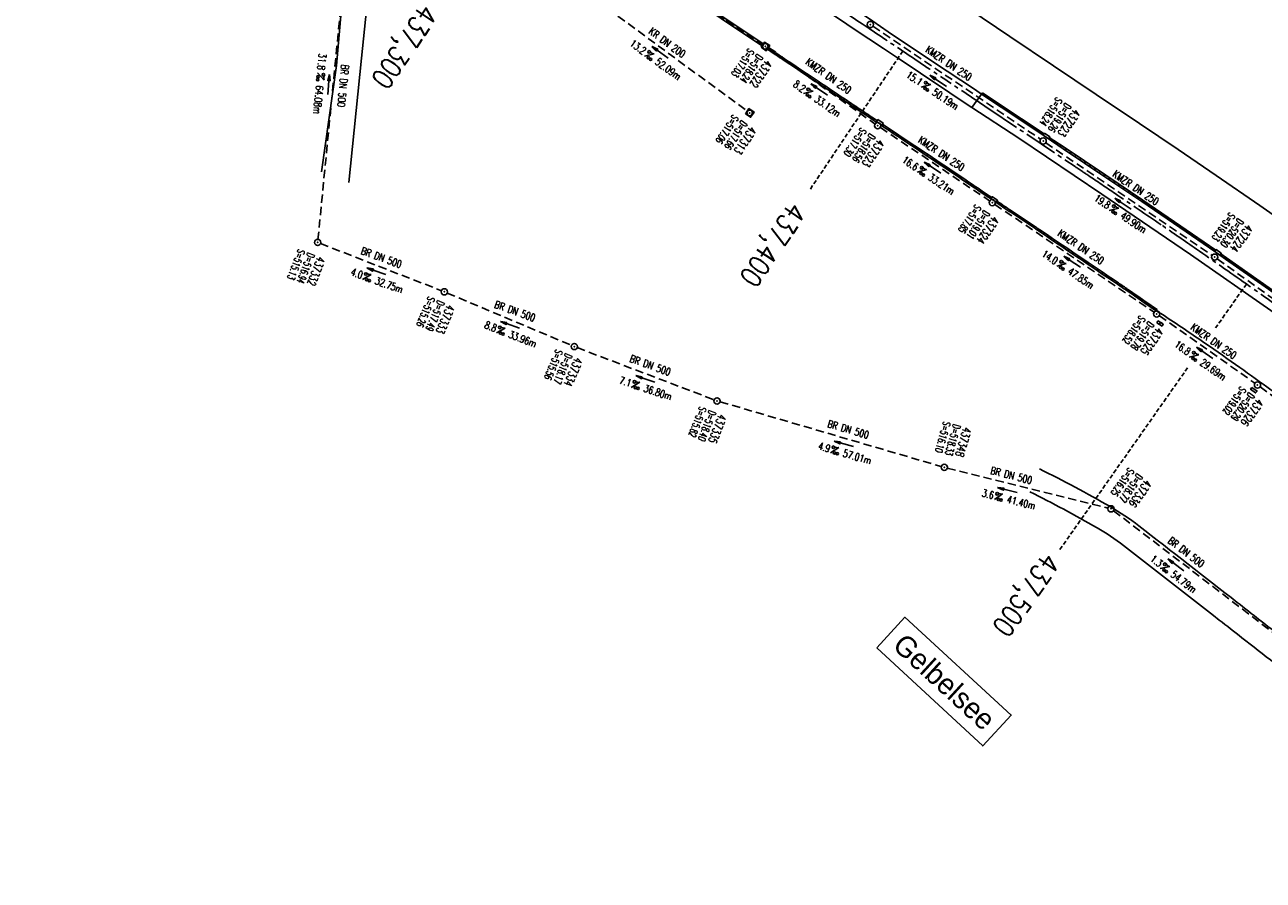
# Model space of a CAD drawing. Extents: x 454519 to 459636, y 422856 to 428936.
# Tile 4 of 82: x 458855 to 459153, y 423163 to 423369. Entities that reach past the tile are written whole.
import ezdxf
from ezdxf.enums import TextEntityAlignment as Align

# ---------------------------------------------------------------- set-up
doc = ezdxf.new("R2010")
doc.units = 0
doc.header["$LTSCALE"] = 2
doc.header["$MEASUREMENT"] = 0
for name, pattern in [('ACHSE', [5.5, 4, -0.5, 0.5, -0.5]), ('AUSGEZOGEN', [0]), ('GESTRICH-X2', [1.5, 1, -0.5]), ('GESTRICHELT', [0.75, 0.5, -0.25])]:
    doc.linetypes.add(name, pattern=pattern)
doc.layers.get('0').update_dxf_attribs({"linetype": 'CONTINUOUS'})
for name, color, linetype in [('ACHSETOP', 1, 'ACHSE'), ('FBR', 8, 'CONTINUOUS'), ('HEKTOM', 1, 'GESTRICHELT'), ('KANAL', 7, 'GESTRICH-X2'), ('PFEIL', 7, 'CONTINUOUS'), ('RINNE', 8, 'CONTINUOUS'), ('SCHACHTNR', 6, 'CONTINUOUS'), ('SCHRIFT', 7, 'AUSGEZOGEN'), ('SCHSYMBOL', 7, 'CONTINUOUS'), ('TEXTO', 4, 'CONTINUOUS'), ('TEXTU', 4, 'CONTINUOUS')]:
    doc.layers.add(name, color=color, linetype=linetype)
doc.styles.add('ROMANS', font='romans.shx', dxfattribs={"width": 0.8})
doc.styles.add('UNIR-H', font='unir_h.shx')

# ---------------------------------------------------------------- blocks, each defined once
blk = doc.blocks.new('PROM')
blk.add_line((1.57, 1.82), (0.02, 0.02))
for centre, radius in [((0.32, 1.51), 0.317), ((0.94, 0.29), 0.283), ((1.64, 0.29), 0.283)]:
    blk.add_circle(centre, radius)
blk.add_arc((0.99, 2.68), 1.03, 239.1414, 303.3549)
blk = doc.blocks.new('PFEIL2')
at = {"color": 0}
for p, q in [((0.88, 0), (-2.4, -0.01)), ((0.88, -0.27), (0.88, 0.28)), ((0.88, 0.28), (2.43, 0.01)), ((0.91, 0.27), (0.88, 0.26)), ((0.97, 0.26), (0.88, 0.25)), ((1.02, 0.25), (0.88, 0.23)), ((1.07, 0.24), (0.88, 0.21)), ((1.13, 0.23), (0.88, 0.19)), ((1.18, 0.22), (0.88, 0.17)), ((1.24, 0.21), (0.88, 0.15)), ((1.29, 0.21), (0.88, 0.14)), ((1.34, 0.2), (0.88, 0.12)), ((1.4, 0.19), (0.88, 0.1)), ((1.45, 0.18), (0.88, 0.08)), ((1.51, 0.17), (0.88, 0.06)), ((1.56, 0.16), (0.88, 0.04)), ((1.61, 0.15), (0.88, 0.02)), ((1.67, 0.14), (0.88, 0.01)), ((1.72, 0.13), (0.88, -0.01)), ((1.78, 0.12), (0.88, -0.03)), ((1.83, 0.11), (0.88, -0.05)), ((1.88, 0.1), (0.88, -0.07)), ((1.94, 0.09), (0.88, -0.09)), ((2.05, 0.08), (0.88, -0.12)), ((1.99, 0.08), (0.88, -0.11)), ((2.1, 0.07), (0.88, -0.14)), ((2.15, 0.06), (0.88, -0.16)), ((2.21, 0.05), (0.88, -0.18)), ((2.26, 0.04), (0.88, -0.2)), ((2.32, 0.03), (0.88, -0.22)), ((2.37, 0.02), (0.88, -0.23)), ((2.42, 0.01), (0.88, -0.25)), ((2.43, 0.01), (0.88, -0.27))]:
    blk.add_line(p, q, dxfattribs=at)
blk = doc.blocks.new('GST')
at = {"color": 0}
blk.add_circle((0, 0), 0.75, dxfattribs=at)
blk.add_point((0, 0), dxfattribs=at)
blk = doc.blocks.new('17')
blk.add_lwpolyline([(-0.76, -1.22), (0.75, -1.22), (0.75, -1.8), (-0.76, -1.8)], close=True)
blk.add_blockref('GST', (0, 0))
blk = doc.blocks.new('30')
at = {"color": 0}
for p, q in [((-0.75, -0.29), (-0.75, 0.29)), ((-0.75, 0.29), (0.75, 0.29)), ((0.75, 0.29), (0.75, -0.29)), ((0.75, -0.29), (-0.75, -0.29))]:
    blk.add_line(p, q, dxfattribs=at)
blk.add_point((0, 0), dxfattribs=at)
blk = doc.blocks.new('20')
blk.add_lwpolyline([(-0.75, -0.75), (0.75, -0.75), (0.75, 0.75), (-0.75, 0.75)], close=True)
blk.add_circle((0, 0), 0.676)
blk.add_point((0, 0))
blk = doc.blocks.new('10')
blk.add_blockref('GST', (0, 0))

msp = doc.modelspace()

# ---------------------------------------------------------------- hatches: boundary and pattern name
at = {"layer": 'RINNE'}
h = msp.add_hatch(dxfattribs=at)
h.set_pattern_fill('_USER', color=256, angle=45, pattern_type=0)
h.set_pattern_definition([(11.1881, (458962.8779, 423410.3008), (-0.19403, 0.980996), [])])
edge = h.paths.add_edge_path()
edge.add_line((458963.16, 423410.72), (458972.04, 423404.76))
edge.add_line((458972.04, 423404.76), (458990.59, 423392.41))
edge.add_line((458990.59, 423392.41), (458995.31, 423389.25))
edge.add_line((458962.88, 423410.3), (458971.77, 423404.35))
edge.add_line((458971.77, 423404.35), (458990.31, 423391.99))
edge.add_line((458990.31, 423391.99), (458995.03, 423388.84))
edge.add_line((458996.56, 423388.41), (459010.23, 423379.25))
edge.add_line((459010.23, 423379.25), (459029.31, 423366.44))
edge.add_line((459029.31, 423366.44), (459032.8, 423364.11))
edge.add_line((458996.28, 423388), (459009.95, 423378.83))
edge.add_line((459009.95, 423378.83), (459029.04, 423366.03))
edge.add_line((459029.04, 423366.03), (459032.53, 423363.7))
edge.add_line((459033.78, 423362.86), (459035.51, 423361.7))
edge.add_line((459034.06, 423363.28), (459035.79, 423362.11))
edge.add_line((459035.79, 423362.11), (459035.73, 423362.03))

# ---------------------------------------------------------------- linework, layer by layer
at = {"layer": 'ACHSETOP'}
for points in [[(458545.06, 423823.21, -0.000003), (458553.06, 423813.61, -0.000003), (458561.07, 423804.01, -0.000006), (458569.08, 423794.41, 0.000006), (458577.08, 423784.81, 0.000004), (458581.72, 423779.26, 0.000001), (458590.82, 423768.34)], [(459024.85, 423390.22, 0.000011), (459035.23, 423383.27, -0.000004), (459045.62, 423376.31, -0.000007), (459056.01, 423369.36, 0.000011), (459066.39, 423362.4, 0.000005), (459076.78, 423355.45, -0.000002), (459087.16, 423348.49), (459107.94, 423334.58, -0.000014), (459108.19, 423334.41, -0.000001), (459111.18, 423332.41, -0.001295), (459117.55, 423328.12, -0.00074), (459128.65, 423320.58, -0.002094), (459137.17, 423314.72, -0.001479), (459149.18, 423306.33, -0.001615), (459159.18, 423299.25, -0.001551)]]:
    msp.add_lwpolyline(points, format="xyb", dxfattribs=at)
at = {"layer": 'FBR'}
msp.add_line((459083.08, 423348.83), (459085.38, 423352.05), dxfattribs=at)
for points in [[(458928.34, 423434.18, -0.000146), (458923.42, 423437.48, -0.000361), (458921.43, 423438.81, -0.000008), (458911.46, 423445.5, -0.000148), (458910.89, 423445.89, -0.003708), (458902.42, 423451.68, -0.002859), (458891.53, 423459.33, -0.002136), (458883.67, 423464.97, -0.001451), (458872.18, 423473.34, -0.001392), (458860.68, 423481.82, -0.002257), (458853.63, 423487.1, -0.002698)], [(459099.33, 423261.82, -0.015127), (459116.38, 423252.73, -0.035263), (459123.27, 423248.11, -0.000124), (459146.98, 423229.66, -0.000543), (459152.4, 423225.43, -0.000278), (459168.24, 423213.03, 0.000382), (459179.79, 423203.99, 0.007866), (459184.08, 423200.75, 0.00265), (459197.03, 423191.37, 0.035759), (459208.66, 423184.25, 0.03765), (459220.58, 423179.16, 0.051835), (459230.15, 423176.98, 0.051753), (459239.97, 423176.81, 0.02056), (459243.83, 423177.31, 0.007849), (459253.84, 423179.17, 0.041082), (459262.21, 423181.6, 0.029247), (459273.36, 423186.61)], [(459097.01, 423256.28, -0.014858), (459113.2, 423247.65, -0.035361), (459119.61, 423243.35, -0.000125), (459142.66, 423225.43, -0.000529), (459148.1, 423221.18, -0.000255), (459163.77, 423208.93, 0.000335), (459175.7, 423199.6, 0.00741), (459180.22, 423196.17, 0.002566), (459193.48, 423186.54, 0.037141), (459206.11, 423178.81, 0.039057), (459219.1, 423173.37, 0.04655), (459228.23, 423171.28, 0.042829), (459238.4, 423170.8, 0.027678), (459242.75, 423171.21, 0.010026), (459254.63, 423173.24, 0.05532), (459264.61, 423176.33, 0.033415), (459275.62, 423182.03)]]:
    msp.add_lwpolyline(points, format="xyb", dxfattribs=at)
for points in [[(459163.09, 423317.74), (459152.42, 423325.22), (459141.89, 423332.48), (459132.74, 423338.69), (459123.47, 423344.95), (459112.98, 423351.97), (459102.72, 423358.85), (459092.16, 423365.91), (459082.35, 423372.55), (459071.56, 423379.77), (459050.92, 423393.6), (459039.92, 423400.98), (459029.37, 423408), (459018.49, 423415.3), (459008.11, 423422.27), (458997.27, 423429.54), (458987.4, 423436.54), (458984.65, 423438.36)], [(458941.4, 423405.11), (458941.26, 423403.51), (458938.24, 423382.49), (458936.03, 423360.68), (458932.99, 423330.79)], [(459283.82, 423200.37), (459281.59, 423202.39), (459265.73, 423215.69), (459245.95, 423231.54), (459238.16, 423237.7), (459217.91, 423253.47), (459197.55, 423268.96), (459176.13, 423284.73), (459155.04, 423299.93), (459135.68, 423313.44), (459114.37, 423327.99), (459094.36, 423341.42), (459083.08, 423348.84)]]:
    msp.add_lwpolyline(points, dxfattribs=at)
at = {"layer": 'FBR', "flags": 128}
for points in [[(458970.45, 423428.84), (458977.79, 423423.83), (458987.71, 423417.21), (458999.24, 423409.58), (459009.88, 423402.47), (459020.22, 423395.61), (459031.15, 423388.34), (459042.43, 423380.81), (459052.64, 423373.99), (459059.19, 423369.57), (459062.91, 423367.04), (459073.83, 423359.74), (459083.66, 423353.2), (459085.38, 423352.05)], [(458926.34, 423333.37), (458930.01, 423358.96), (458931.83, 423380.19), (458934.77, 423409.53)], [(459033.78, 423362.86), (459035.39, 423361.77), (459035.39, 423361.77)]]:
    msp.add_lwpolyline(points, dxfattribs=at)
msp.add_lwpolyline([(459127.49, 423299.84, -0.001391), (459128.96, 423298.98, -0.01439), (459129.1, 423298.89, -0.003717), (459139.2, 423292.08, -0.00442), (459147.59, 423286.21, -0.00096), (459162.52, 423275.53, -0.002358), (459168.57, 423271.14, -0.001055), (459178.88, 423263.55, -0.001353), (459186.9, 423257.6, -0.001376), (459197.98, 423249.27, -0.001939), (459205.8, 423243.3, -0.001399), (459213.73, 423237.18, -0.00105), (459224.25, 423228.97, -0.000946), (459224.7, 423228.61, -0.000022), (459243.96, 423213.39, -0.002772), (459250.54, 423208.14, -0.001397), (459263.5, 423197.6)], format="xyb", dxfattribs=at)
at = {"layer": 'FBR'}
msp.add_arc((470661.21, 440773.74), 20920.82, 236.024191, 236.397602, dxfattribs=at)
at = {"layer": 'HEKTOM'}
for p, q in [((459066.41, 423362.41), (459044.12, 423329.16)), ((459149.19, 423306.32), (459141.76, 423295.75)), ((459135.03, 423286.17), (459103.99, 423242.02))]:
    msp.add_line(p, q, dxfattribs=at)
at = {"layer": 'KANAL'}
for p, q in [((458996.45, 423388.24), (459032.69, 423363.94)), ((458988.12, 423377.88), (459028.94, 423347.97)), ((459059.22, 423368.37), (459099.59, 423341.19)), ((459033.94, 423363.09), (459059.75, 423344.84)), ((459061, 423344), (459087.31, 423326.34)), ((459100.84, 423340.34), (459140.94, 423313.22)), ((459088.56, 423325.5), (459126.97, 423299.53)), ((459142.16, 423312.37), (459181.66, 423284.22)), ((459128.22, 423298.69), (459151.25, 423282.44)), ((459152.47, 423281.56), (459186.41, 423256.97)), ((459117.16, 423251.75), (459159.53, 423219.41))]:
    msp.add_line(p, q, dxfattribs=at)
for points in [[(458931.57, 423378.61), (458925.53, 423317.07)], [(458926.16, 423316.05), (458955.28, 423304.72)], [(458956.67, 423304.15), (458986.59, 423291.56)], [(458987.98, 423291), (459020.98, 423278.45)], [(459022.4, 423277.97), (459075.68, 423262.4)], [(459077.13, 423262.01), (459115.85, 423252.38)]]:
    msp.add_lwpolyline(points, dxfattribs=at)
at = {"layer": 'RINNE'}
for p, q in [((459035.59, 423361.64), (459036.14, 423361.75)), ((459036.77, 423360.86), (459037.32, 423360.97)), ((459037.94, 423360.07), (459038.5, 423360.18)), ((459039.12, 423359.28), (459039.67, 423359.39)), ((459040.29, 423358.5), (459040.85, 423358.61)), ((459041.47, 423357.71), (459042.02, 423357.82)), ((459042.65, 423356.93), (459043.2, 423357.04)), ((459043.82, 423356.14), (459044.38, 423356.25)), ((459045, 423355.35), (459045.55, 423355.46)), ((459046.17, 423354.57), (459046.73, 423354.68)), ((459047.35, 423353.78), (459047.9, 423353.89)), ((459048.52, 423352.99), (459049.08, 423353.1)), ((459049.7, 423352.21), (459050.25, 423352.32)), ((459050.87, 423351.42), (459051.43, 423351.53)), ((459085.38, 423352.05), (459085.93, 423352.16)), ((459086.56, 423351.26), (459087.11, 423351.37)), ((459052.05, 423350.64), (459052.6, 423350.75)), ((459053.22, 423349.85), (459053.78, 423349.96)), ((459054.4, 423349.06), (459054.96, 423349.17)), ((459055.58, 423348.28), (459056.13, 423348.39)), ((459087.74, 423350.48), (459088.29, 423350.59)), ((459088.92, 423349.69), (459089.47, 423349.8)), ((459090.1, 423348.91), (459090.65, 423349.02)), ((459091.27, 423348.12), (459091.83, 423348.23)), ((459056.75, 423347.49), (459057.31, 423347.6)), ((459057.93, 423346.7), (459058.48, 423346.82)), ((459059.1, 423345.92), (459059.66, 423346.03)), ((459092.45, 423347.34), (459093.01, 423347.45)), ((459093.63, 423346.55), (459094.19, 423346.66)), ((459094.81, 423345.77), (459095.37, 423345.88)), ((459095.98, 423344.98), (459096.54, 423345.09)), ((459061.46, 423344.35), (459062.01, 423344.46)), ((459062.64, 423343.56), (459063.19, 423343.67)), ((459063.82, 423342.78), (459064.37, 423342.89)), ((459064.99, 423341.99), (459065.55, 423342.1)), ((459097.15, 423344.2), (459097.71, 423344.31)), ((459098.33, 423343.41), (459098.88, 423343.52)), ((459099.5, 423342.62), (459100.05, 423342.73)), ((459066.17, 423341.2), (459066.73, 423341.31)), ((459067.35, 423340.42), (459067.91, 423340.53)), ((459068.53, 423339.63), (459069.09, 423339.74)), ((459100.67, 423341.84), (459100.67, 423341.84)), ((459101.85, 423341.05), (459102.4, 423341.16)), ((459103.03, 423340.27), (459103.58, 423340.38)), ((459104.21, 423339.48), (459104.76, 423339.59)), ((459069.71, 423338.85), (459070.27, 423338.96)), ((459070.89, 423338.06), (459071.45, 423338.17)), ((459072.07, 423337.28), (459072.62, 423337.39)), ((459073.25, 423336.49), (459073.8, 423336.6)), ((459105.39, 423338.7), (459105.94, 423338.81)), ((459106.56, 423337.91), (459107.11, 423338.02)), ((459107.73, 423337.13), (459108.28, 423337.24)), ((459108.9, 423336.34), (459109.45, 423336.45)), ((459074.42, 423335.7), (459074.98, 423335.81)), ((459075.6, 423334.92), (459076.15, 423335.03)), ((459076.77, 423334.13), (459077.33, 423334.24)), ((459077.95, 423333.35), (459078.5, 423333.46)), ((459110.07, 423335.55), (459110.62, 423335.66)), ((459111.24, 423334.77), (459111.8, 423334.88)), ((459112.41, 423333.98), (459112.97, 423334.09)), ((459113.59, 423333.2), (459114.14, 423333.31)), ((459079.12, 423332.56), (459079.67, 423332.67)), ((459080.29, 423331.77), (459080.84, 423331.88)), ((459081.45, 423330.98), (459082, 423331.09)), ((459082.61, 423330.19), (459083.16, 423330.3)), ((459114.76, 423332.41), (459115.31, 423332.52)), ((459115.92, 423331.62), (459116.48, 423331.73)), ((459117.09, 423330.83), (459117.64, 423330.94)), ((459118.25, 423330.05), (459118.81, 423330.16)), ((459083.77, 423329.4), (459084.32, 423329.51)), ((459084.94, 423328.62), (459085.49, 423328.72)), ((459086.1, 423327.83), (459086.65, 423327.94)), ((459087.27, 423327.04), (459087.82, 423327.15)), ((459119.42, 423329.26), (459119.97, 423329.37)), ((459120.58, 423328.47), (459121.14, 423328.58)), ((459121.75, 423327.68), (459122.3, 423327.79)), ((459089.61, 423325.47), (459090.17, 423325.58)), ((459090.79, 423324.68), (459091.34, 423324.79)), ((459122.91, 423326.9), (459123.47, 423327.01)), ((459124.08, 423326.11), (459124.63, 423326.22)), ((459125.23, 423325.32), (459125.78, 423325.43)), ((459126.39, 423324.53), (459126.94, 423324.64)), ((459091.96, 423323.89), (459092.52, 423324)), ((459093.14, 423323.11), (459093.69, 423323.22)), ((459094.31, 423322.32), (459094.87, 423322.43)), ((459095.49, 423321.53), (459096.04, 423321.64)), ((459127.55, 423323.74), (459128.1, 423323.85)), ((459128.7, 423322.95), (459129.25, 423323.06)), ((459129.86, 423322.16), (459130.41, 423322.27)), ((459131.02, 423321.37), (459131.57, 423321.48)), ((459096.66, 423320.75), (459097.22, 423320.86)), ((459097.84, 423319.96), (459098.39, 423320.07)), ((459099.01, 423319.17), (459099.56, 423319.28)), ((459100.17, 423318.39), (459100.73, 423318.49)), ((459132.17, 423320.58), (459132.72, 423320.69)), ((459133.33, 423319.8), (459133.88, 423319.9)), ((459134.48, 423319), (459135.03, 423319.11)), ((459135.63, 423318.21), (459136.18, 423318.32)), ((459101.34, 423317.6), (459101.89, 423317.71)), ((459102.51, 423316.81), (459103.06, 423316.92)), ((459103.67, 423316.02), (459104.23, 423316.13)), ((459104.84, 423315.23), (459105.39, 423315.34)), ((459136.78, 423317.42), (459137.32, 423317.53)), ((459137.93, 423316.63), (459138.47, 423316.74)), ((459139.08, 423315.84), (459139.62, 423315.95)), ((459140.22, 423315.05), (459140.77, 423315.16)), ((459106.01, 423314.45), (459106.56, 423314.55)), ((459107.18, 423313.66), (459107.73, 423313.77)), ((459108.34, 423312.87), (459108.89, 423312.98)), ((459109.51, 423312.08), (459110.06, 423312.19)), ((459141.37, 423314.26), (459141.7, 423314.32)), ((459143, 423313.56), (459143.06, 423313.58)), ((459143.65, 423312.67), (459144.19, 423312.78)), ((459110.68, 423311.29), (459111.23, 423311.4)), ((459111.84, 423310.51), (459112.39, 423310.61)), ((459113.01, 423309.72), (459113.56, 423309.83)), ((459144.77, 423311.88), (459145.32, 423311.99)), ((459145.9, 423311.08), (459146.44, 423311.19)), ((459147.03, 423310.29), (459147.57, 423310.4)), ((459148.16, 423309.49), (459148.7, 423309.6)), ((459114.18, 423308.93), (459114.73, 423309.04)), ((459115.34, 423308.14), (459115.9, 423308.25)), ((459116.51, 423307.35), (459117.06, 423307.46)), ((459117.68, 423306.57), (459118.23, 423306.67)), ((459149.29, 423308.7), (459149.83, 423308.81)), ((459150.42, 423307.9), (459150.96, 423308.01)), ((459151.54, 423307.11), (459152.09, 423307.22)), ((459152.67, 423306.31), (459153.21, 423306.42)), ((459118.84, 423305.78), (459119.39, 423305.89)), ((459120, 423304.99), (459120.55, 423305.1)), ((459121.15, 423304.2), (459121.7, 423304.31)), ((459122.3, 423303.41), (459122.85, 423303.51)), ((459123.45, 423302.61), (459124, 423302.72)), ((459124.6, 423301.82), (459125.15, 423301.93)), ((459125.75, 423301.03), (459126.3, 423301.14)), ((459126.9, 423300.24), (459127.45, 423300.35))]:
    msp.add_line(p, q, dxfattribs=at)
at = {"layer": 'RINNE', "flags": 128}
for points in [[(458996.28, 423388), (459009.95, 423378.83), (459029.03, 423366.03), (459032.53, 423363.7)], [(459035.79, 423362.11), (459035.73, 423362.03)], [(459085.38, 423352.05), (459085.6, 423352.38)]]:
    msp.add_lwpolyline(points, dxfattribs=at)
at = {"layer": 'RINNE'}
for points in [[(458996.56, 423388.41), (459010.23, 423379.25), (459029.31, 423366.44), (459032.8, 423364.11)], [(459034.06, 423363.28), (459035.79, 423362.11), (459035.79, 423362.11)], [(459141.56, 423314.13), (459133.18, 423319.9), (459123.98, 423326.18), (459115.12, 423332.16), (459105.08, 423338.91), (459100.93, 423341.66), (459094.81, 423345.77), (459085.38, 423352.05)], [(459100.46, 423342.46), (459095.04, 423346.1), (459085.6, 423352.38)], [(459141.79, 423314.46), (459133.41, 423320.23), (459124.2, 423326.51), (459115.35, 423332.5), (459105.3, 423339.24), (459101.71, 423341.62)], [(459182.26, 423285.06), (459162.85, 423299.1), (459154.47, 423305.05), (459144.12, 423312.34), (459142.8, 423313.27)], [(459182.49, 423285.39), (459163.08, 423299.42), (459154.7, 423305.37), (459144.35, 423312.66), (459143.02, 423313.6)], [(459127.71, 423300.17), (459127.5, 423299.86)]]:
    msp.add_lwpolyline(points, dxfattribs=at)
for points in [[(459060.24, 423345.16, -0.000152), (459056.49, 423347.67, -0.000066), (459052.31, 423350.46, 0.000018), (459037.35, 423360.47, 0.000402), (459037.18, 423360.58, 0.000038), (459035.39, 423361.77)], [(459060.24, 423345.65, -0.000143), (459056.71, 423348, -0.000066), (459052.53, 423350.79, 0.000018), (459037.57, 423360.8, 0.000402), (459037.4, 423360.91, 0.000035), (459035.73, 423362.03, 0.000038)], [(459087.84, 423326.66, -0.001376), (459082.33, 423330.38, 0.00181), (459077.51, 423333.64, 0.00077), (459069.12, 423339.24, -0.000324), (459061.1, 423344.59, -0.000066)], [(459087.86, 423327.12, -0.001326), (459082.56, 423330.71, 0.00181), (459077.73, 423333.97, 0.00077), (459069.35, 423339.57, -0.000318), (459061.49, 423344.81, -0.000066)], [(459127.46, 423299.85, 0.000606), (459120.43, 423304.7, 0.001884), (459118.14, 423306.25, 0.000016), (459098.58, 423319.46, 0.000768), (459098.18, 423319.73, 0.000515), (459092.41, 423323.59, -0.000637), (459088.68, 423326.09, -0.001475)], [(459127.71, 423300.17, 0.000608), (459120.65, 423305.02, 0.001884), (459118.36, 423306.58, 0.000016), (459098.81, 423319.79, 0.000768), (459098.41, 423320.06, 0.000515), (459092.63, 423323.92, -0.000601), (459089.11, 423326.28, -0.001475)]]:
    msp.add_lwpolyline(points, format="xyb", dxfattribs=at)
at = {"layer": 'SCHRIFT', "flags": 128}
msp.add_lwpolyline([(459060.13, 423218.74), (459066.9, 423226.1), (459092.53, 423202.55), (459085.69, 423195.11)], close=True, dxfattribs=at)
at = {"layer": 'SCHSYMBOL'}
for points in [[(459061.33, 423344.58), (459060.08, 423345.42), (459060.41, 423345.9), (459061.66, 423345.07)], [(459101.49, 423341.29), (459100.24, 423342.13), (459100.56, 423342.61), (459101.81, 423341.78)], [(459088.92, 423326), (459087.68, 423326.84), (459088, 423327.33), (459089.25, 423326.49)], [(459142.8, 423313.27), (459141.56, 423314.13), (459141.89, 423314.61), (459143.13, 423313.75)]]:
    msp.add_lwpolyline(points, close=True, dxfattribs=at)

# ---------------------------------------------------------------- block references
at = {"layer": 'PFEIL'}
for p, rotation in [((459007.94, 423362.11), 143.7479), ((458928.1, 423354.38), 84.40753888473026), ((459046.27, 423353.16), 144.7801), ((459074.95, 423355.23), 146.049), ((459073.6, 423334.34), 146.1353), ((459119.47, 423325.65), 145.9112), ((459107.21, 423311.69), 145.9393), ((458939.62, 423309.39), 160.2412877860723), ((458971.79, 423296.51), 160.2412877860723), ((459139.14, 423289.74), 144.7874), ((459004.39, 423283.46), 160.2412877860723), ((459052.2, 423267.83), 163.7619675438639), ((459091.6, 423256.72), 165.795682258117), ((459132.19, 423238.71), 142.651)]:
    msp.add_blockref('PFEIL2', p, dxfattribs=dict(at, rotation=rotation))
at = {"layer": 'SCHSYMBOL'}
for name, p, rotation in [('GST', (459058.6, 423368.8), 146.1905999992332), ('20', (459033.31, 423363.52), 326.1906), ('20', (459029.53, 423347.52), 326.1906), ('GST', (459060.37, 423344.42), 146.1905999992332), ('GST', (459100.23, 423340.77), 146.1906), ('GST', (459087.95, 423325.91), 146.1905999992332), ('10', (458925.46, 423316.33), 324.7556), ('GST', (459141.55, 423312.8), 145.1679999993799), ('10', (458955.98, 423304.45), 324.7556), ('GST', (459127.59, 423299.11), 325.2718999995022), ('30', (459128.37, 423296.84), 329.7921534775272), ('10', (458987.28, 423291.27), 324.7556), ('17', (459151.85, 423281.99), 324.4238000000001), ('10', (459021.68, 423278.18), 324.7556), ('10', (459076.4, 423262.19), 324.7556), ('10', (459116.58, 423252.2), 324.7556)]:
    msp.add_blockref(name, p, dxfattribs=dict(at, rotation=rotation))
at = {"layer": 'TEXTU'}
for p, rotation in [((459004.15, 423361.17), 323.7479), ((458925.36, 423357.17), 264.4075388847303), ((459070.82, 423353.71), 326.049), ((459042.49, 423352.15), 324.7801), ((459069.85, 423333.24), 326.1353), ((459116.12, 423323.99), 325.9112), ((459103.46, 423310.6), 325.9393), ((458936.25, 423307.42), 340.2412877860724), ((458968.48, 423294.59), 338.757249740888), ((459135.37, 423288.73), 324.7874), ((459000.98, 423281.42), 341.7467758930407), ((459048.96, 423265.65), 343.7619675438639), ((459088.44, 423254.43), 345.7956822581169), ((459128.38, 423237.84), 322.651)]:
    msp.add_blockref('PROM', p, dxfattribs=dict(at, rotation=rotation))

# ---------------------------------------------------------------- texts
at = {"layer": 'HEKTOM', "style": 'ROMANS', "width": 0.8}
for s, rotation, p in [('437,300', 236.1906, (458950.52, 423374.1)), ('437,400', 236.1906, (459039.28, 423326.41)), ('437,500', 234.8859, (459100.52, 423242.01))]:
    msp.add_text(s, height=5, rotation=rotation, dxfattribs=at).set_placement(p)
at = {"layer": 'SCHACHTNR', "style": 'ROMANS'}
for s, height, rotation, width, p in [('S=517.03', 1.8, 236.1906, 0.6, (459029.25, 423363.22)), ('D=518.24', 1.8, 236.1906, 0.6, (459031.34, 423361.84)), ('437322', 2, 236.1906, 0.7, (459033.41, 423360.44)), ('S=518.24', 1.8, 236.1906, 0.6, (459103.48, 423351.45)), ('D=519.26', 1.8, 236.1906, 0.6, (459105.57, 423350.05)), ('437223', 2, 236.1906, 0.7, (459107.63, 423348.64)), ('S=517.06', 1.8, 236.1906, 0.6, (459025.47, 423347.22)), ('D=517.66', 1.8, 236.1906, 0.6, (459027.56, 423345.84)), ('437313', 2, 236.1906, 0.7, (459029.62, 423344.44)), ('S=517.30', 1.8, 236.1906, 0.6, (459056.31, 423344.12)), ('D=518.56', 1.8, 236.1906, 0.6, (459058.41, 423342.72)), ('437323', 2, 236.1906, 0.7, (459060.47, 423341.34)), ('S=517.85', 1.8, 236.1906, 0.6, (459083.91, 423325.62)), ('D=519.01', 1.8, 236.1906, 0.6, (459085.97, 423324.22)), ('437324', 2, 236.1906, 0.7, (459088.06, 423322.84)), ('S=519.23', 1.8, 235.168, 0.6, (459145.13, 423323.7)), ('D=520.30', 1.8, 235.168, 0.6, (459147.19, 423322.27)), ('437224', 2, 235.168, 0.7, (459149.25, 423320.83)), ('S=515.13', 1.8, 249.1718, 0.6, (458920.78, 423314.87)), ('D=516.94', 1.8, 249.1718, 0.6, (458923.11, 423313.98)), ('437332', 2, 249.1718, 0.7, (458925.43, 423313.09)), ('S=515.26', 1.8, 247.0123, 0.6, (458952.12, 423303.47)), ('D=517.49', 1.8, 247.0123, 0.6, (458954.41, 423302.5)), ('437333', 2, 247.0123, 0.7, (458956.7, 423301.52)), ('S=518.52', 1.8, 235.2719, 0.6, (459123.53, 423298.88)), ('D=519.78', 1.8, 235.2719, 0.6, (459125.59, 423297.47)), ('437325', 2, 235.2719, 0.7, (459127.66, 423296.03)), ('S=515.56', 1.8, 247.2003, 0.6, (458982.9, 423290.74)), ('D=518.17', 1.8, 247.2003, 0.6, (458985.19, 423289.78)), ('437334', 2, 247.2003, 0.7, (458987.49, 423288.81)), ('S=519.02', 1.8, 234.4238, 0.6, (459147.78, 423281.81)), ('D=520.29', 1.8, 234.4238, 0.6, (459149.81, 423280.38)), ('S=515.82', 1.8, 248.9075, 0.6, (459017.47, 423276.96)), ('437326', 2, 234.4238, 0.7, (459151.84, 423278.91)), ('D=518.40', 1.8, 248.9075, 0.6, (459019.79, 423276.07)), ('437335', 2, 248.9075, 0.7, (459022.11, 423275.17)), ('S=516.10', 1.8, 254.1326, 0.6, (459076.22, 423273.36, 518.33)), ('D=518.33', 1.8, 254.1326, 0.6, (459078.62, 423272.68, 518.33)), ('437348', 2, 254.1326, 0.7, (459081.01, 423271.99, 518.33)), ('S=516.25', 1.8, 234.7556, 0.6, (459120.8, 423262.26)), ('D=518.77', 1.8, 234.7556, 0.6, (459122.83, 423260.83)), ('437336', 2, 234.7556, 0.7, (459124.86, 423259.39))]:
    msp.add_text(s, height=height, rotation=rotation, dxfattribs=dict(at, width=width)).set_placement(p)
at = {"layer": 'SCHRIFT', "style": 'UNIR-H'}
msp.add_text('Gelbelsee', height=5, rotation=317.4249, dxfattribs=at).set_placement((459063.66, 423218.89))
at = {"layer": 'TEXTO', "style": 'ROMANS', "width": 0.75}
for s, rotation, p in [('KR DN 200', 323.7479, (459009.12, 423363.72)), ('KMZR DN 250', 326.049, (459076.98, 423358.73)), ('KMZR DN 250', 324.7801, (459048, 423355.68)), ('BR DN 500', 264.4075, (458930.69, 423354.12)), ('KMZR DN 250', 326.1353, (459075.21, 423336.99)), ('KMZR DN 250', 325.9112, (459122.04, 423328.75)), ('KMZR DN 250', 325.9393, (459108.81, 423314.51)), ('BR DN 500', 340.2413, (458940.51, 423311.84)), ('BR DN 500', 340.2413, (458972.68, 423298.95)), ('KMZR DN 250', 324.7874, (459140.77, 423291.83)), ('BR DN 500', 340.2413, (459005.29, 423285.9)), ('BR DN 500', 343.762, (459053.03, 423270.46)), ('BR DN 500', 345.7957, (459092.34, 423259.38)), ('BR DN 500', 322.651, (459134.14, 423241.06))]:
    msp.add_text(s, height=1.8, rotation=rotation, dxfattribs=at).set_placement(p, align=Align.CENTER)
at = {"layer": 'TEXTU', "style": 'ROMANS', "width": 0.75}
for s, rotation, p in [('13.2', 323.7479, (459000.47, 423363.87)), ('31.8', 264.4075, (458925.77, 423361.94)), ('52.09m', 323.7479, (459006.56, 423359.41)), ('15.1', 326.049, (459067.03, 423356.25)), ('64.08m', 264.4075, (458925.06, 423354.19)), ('8.2', 324.7801, (459039.84, 423354)), ('33.12m', 324.7801, (459044.94, 423350.41)), ('50.19m', 326.049, (459073.31, 423352.03)), ('16.6', 326.1353, (459066.06, 423335.78)), ('33.21m', 326.1353, (459072.34, 423331.56)), ('19.8', 325.9112, (459112.32, 423326.56)), ('49.90m', 325.9112, (459118.6, 423322.31)), ('14.0', 325.9393, (459099.66, 423313.16)), ('4.0', 340.2413, (458933.22, 423308.5)), ('47.85m', 325.9393, (459105.94, 423308.91)), ('32.75m', 340.2413, (458939.07, 423306.39)), ('8.8', 338.7572, (458965.47, 423295.76)), ('33.96m', 338.7572, (458971.26, 423293.5)), ('16.8', 324.7874, (459131.63, 423291.38)), ('29.69m', 324.7874, (459137.81, 423287)), ('7.1', 341.7468, (458997.91, 423282.43)), ('36.80m', 341.7468, (459003.82, 423280.47)), ('4.9', 343.762, (459045.86, 423266.55)), ('57.01m', 343.762, (459051.83, 423264.8)), ('3.6', 345.7957, (459085.32, 423255.22)), ('41.40m', 345.7957, (459091.34, 423253.68)), ('1.3', 322.651, (459125.82, 423239.8)), ('54.79m', 322.651, (459130.76, 423236.02))]:
    msp.add_text(s, height=1.8, rotation=rotation, dxfattribs=at).set_placement(p)

doc.saveas('drawing.dxf')
